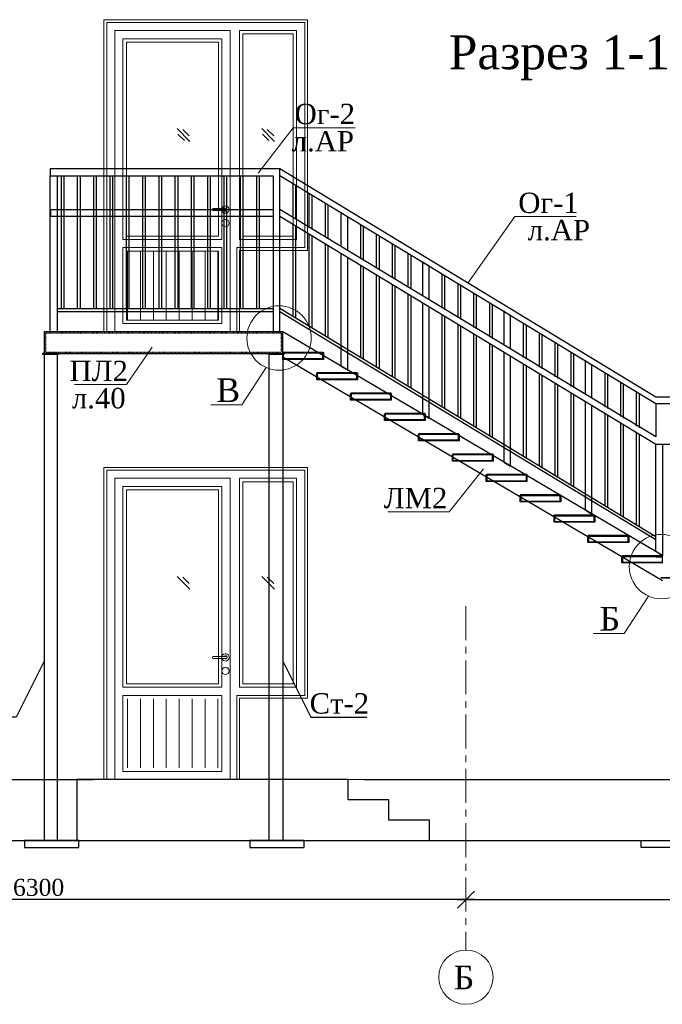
# Model space of a CAD drawing. Header units: millimetres. Extents: x 2063114 to 14983986, y -126020516 to 213791.
# Tile 141 of 256: x 2329294 to 2338769, y -1522357 to -1507844. Entities that reach past the tile are written whole.
import ezdxf
from ezdxf.enums import TextEntityAlignment as Align

# ---------------------------------------------------------------- set-up
doc = ezdxf.new("R2010")
doc.units = ezdxf.units.MM
for name, pattern in [('ACAD_ISO03W100', [30, 12, -18]), ('ACAD_ISO04W100', [30, 24, -3, 0, -3]), ('CENTERX2', [4, 2.5, -0.5, 0.5, -0.5])]:
    doc.linetypes.add(name, pattern=pattern)
doc.layers.get('Defpoints').update_dxf_attribs({"color": 6, "lineweight": 35})
for name, color, linetype, lineweight in [('.', 7, 'Continuous', 15), ('АСО-Колонны_Ном._пера__7', 7, 'Continuous', 30), ('АСО-оси', 24, 'CENTERX2', 20), ('АСО-Размеры-цепочки', 7, 'Continuous', 13), ('Фундаменты', 252, 'Continuous', 25)]:
    doc.layers.add(name, color=color, linetype=linetype, lineweight=lineweight)
doc.layers.add('000000000', color=7, linetype='Continuous')
doc.layers.add('osi', color=7, linetype='ACAD_ISO04W100', lineweight=13, true_color=0x575757)
doc.layers.add('АСО-Двери+Окна', color=7, linetype='Continuous', lineweight=20, true_color=0x0d21a0)
doc.styles.add('GENERATED_STYLE_5', font='times.ttf')
doc.styles.add('seviyorum', font='times.ttf')
doc.styles.add('TIMES', font='times.ttf')
doc.styles.add('Times New Roman', font='times.ttf')
doc.dimstyles.new('50', dxfattribs={"dimtxt": 250, "dimasz": 250, "dimexe": 125, "dimexo": 125, "dimgap": 50, "dimtad": 1, "dimdec": 0, "dimlfac": 0.5, "dimtxsty": 'GENERATED_STYLE_5', "dimblk": 'OBLIQUE', "dimcen": 250, "dimdle": 125, "dimadec": 0, "dimazin": 0, "dimtfac": 1, "dimtdec": 0, "dimtmove": 0, "dimatfit": 3, "dimldrblk": 'OPEN90', "dimfxl": 1, "dimarcsym": 0})

# ---------------------------------------------------------------- blocks, each defined once
blk = doc.blocks.new('_Oblique')
at = {"color": 0, "linetype": 'ByBlock', "lineweight": -2}
blk.add_line((-0.5, -0.5), (0.5, 0.5), dxfattribs=at)
blk = doc.blocks.new('*D879')
at = {"layer": 'Defpoints', "color": 0, "lineweight": 30, "transparency": 16777216}
for p in [(2323273, -1519396), (2323273, -1520813), (2335873, -1520813)]:
    blk.add_point(p, dxfattribs=at)
at = {"layer": 'АСО-Размеры-цепочки', "color": 0, "lineweight": -2, "transparency": 16777216}
for p, q in [((2323273, -1519521), (2323273, -1520938)), ((2335998, -1520813), (2323148, -1520813))]:
    blk.add_line(p, q, dxfattribs=at)
at = {"layer": 'АСО-Размеры-цепочки', "color": 0, "lineweight": -2, "transparency": 16777216, "xscale": 250, "yscale": 250, "zscale": 250, "rotation": 180}
blk.add_blockref('_Oblique', (2323273, -1520813), dxfattribs=at)
at = {"layer": 'АСО-Размеры-цепочки', "color": 0, "lineweight": -2, "transparency": 16777216, "xscale": 250, "yscale": 250, "zscale": 250}
blk.add_blockref('_Oblique', (2335873, -1520813), dxfattribs=at)
at = {"layer": 'АСО-Размеры-цепочки', "color": 0, "transparency": 16777216, "insert": (2329573, -1520635), "char_height": 250, "attachment_point": 5, "style": 'GENERATED_STYLE_5'}
blk.add_mtext('6300', dxfattribs=at)
blk = doc.blocks.new('_Open90')
at = {"color": 0, "linetype": 'ByBlock', "lineweight": -2}
for p, q in [((0, 0), (-1, 0)), ((-0.5, 0.5), (0, 0)), ((0, 0), (-0.5, -0.5))]:
    blk.add_line(p, q, dxfattribs=at)
blk = doc.blocks.new('*D880')
at = {"layer": 'Defpoints', "color": 0, "lineweight": 30, "transparency": 16777216}
for p in [(2348073, -1519396), (2335873, -1520813), (2348073, -1520813)]:
    blk.add_point(p, dxfattribs=at)
at = {"layer": 'АСО-Размеры-цепочки', "color": 0, "lineweight": -2, "transparency": 16777216}
for p, q in [((2348073, -1519521), (2348073, -1520938)), ((2335748, -1520813), (2348198, -1520813))]:
    blk.add_line(p, q, dxfattribs=at)
at = {"layer": 'АСО-Размеры-цепочки', "color": 0, "lineweight": -2, "transparency": 16777216, "xscale": 250, "yscale": 250, "zscale": 250, "rotation": 180}
blk.add_blockref('_Oblique', (2335873, -1520813), dxfattribs=at)
at = {"layer": 'АСО-Размеры-цепочки', "color": 0, "lineweight": -2, "transparency": 16777216, "xscale": 250, "yscale": 250, "zscale": 250}
blk.add_blockref('_Oblique', (2348073, -1520813), dxfattribs=at)
at = {"layer": 'АСО-Размеры-цепочки', "color": 0, "transparency": 16777216, "insert": (2341973, -1520635), "char_height": 250, "attachment_point": 5, "style": 'GENERATED_STYLE_5'}
blk.add_mtext('6100', dxfattribs=at)

msp = doc.modelspace()

# ---------------------------------------------------------------- hatches: boundary and pattern name
at = {"layer": '.', "lineweight": 13}
h = msp.add_hatch(dxfattribs=at)
h.set_pattern_fill('ANSI31', color=253, scale=60, angle=45)
h.set_pattern_definition([(90, (456364.06, -1147296.3), (-190.5, 0), [])])
h.paths.add_polyline_path([(2332226.45563, -1512273.52815), (2330866.45563, -1512273.52815), (2330866.45563, -1511253.52815), (2332226.45563, -1511253.52815)])
h = msp.add_hatch(dxfattribs=at)
h.set_pattern_fill('ANSI31', color=253, scale=60, angle=45)
h.set_pattern_definition([(90, (456364.06, -1153896.3), (-190.5, 0), [])])
h.paths.add_polyline_path([(2332226.45563, -1518873.52815), (2330866.45563, -1518873.52815), (2330866.45563, -1517853.52815), (2332226.45563, -1517853.52815)])

# ---------------------------------------------------------------- linework, layer by layer
at = {"layer": '.', "color": 0, "ltscale": 100}
for points in [[(2331804.09415, -1509637.44992), (2331616.2506, -1509449.60637)], [(2331792.48861, -1509555.1337), (2331698.56683, -1509461.21192)], [(2333050.37741, -1509637.44992), (2332862.53386, -1509449.60637)], [(2333038.77186, -1509555.1337), (2332944.85008, -1509461.21192)], [(2331721.77793, -1509625.84437), (2331627.85615, -1509531.9226)], [(2332968.06118, -1509625.84437), (2332874.1394, -1509531.9226)], [(2331804.09415, -1516237.44992), (2331616.2506, -1516049.60637)], [(2333050.37741, -1516237.44992), (2332862.53386, -1516049.60637)], [(2331792.48861, -1516155.1337), (2331698.56683, -1516061.21192)], [(2333038.77186, -1516155.1337), (2332944.85008, -1516061.21192)]]:
    msp.add_lwpolyline(points, dxfattribs=at)
for p, q in [((2338673.00913, -1513406.72815), (2333131.00913, -1510043.52815)), ((2338673.00913, -1513506.72815), (2333131.00913, -1510143.52815)), ((2338673.00913, -1513990.86694), (2333131.00913, -1510643.52815)), ((2338673.00913, -1514106.72815), (2333131.00913, -1510743.52815)), ((2333173.00913, -1512443.52815), (2329652.68474, -1512443.52815)), ((2338673.00913, -1513506.72815), (2338673.00913, -1513990.86694))]:
    msp.add_line(p, q)
at = {"color": 252, "lineweight": 25}
for p, q in [((2329908.36036, -1512103.52815), (2329908.36036, -1510143.52815)), ((2329948.36036, -1512103.52815), (2329948.36036, -1510143.52815)), ((2330148.36036, -1512103.52815), (2330148.36036, -1510143.52815)), ((2330188.36036, -1512103.52815), (2330188.36036, -1510143.52815)), ((2330388.36036, -1512103.52815), (2330388.36036, -1510143.52815)), ((2330428.36036, -1512103.52815), (2330428.36036, -1510143.52815)), ((2330628.36036, -1512103.52815), (2330628.36036, -1510143.52815)), ((2330668.36036, -1512103.52815), (2330668.36036, -1510143.52815)), ((2330868.36036, -1512103.52815), (2330868.36036, -1510143.52815)), ((2330908.36036, -1512103.52815), (2330908.36036, -1510143.52815)), ((2331108.36036, -1512103.52815), (2331108.36036, -1510143.52815)), ((2331148.36036, -1512103.52815), (2331148.36036, -1510143.52815)), ((2331348.36036, -1512103.52815), (2331348.36036, -1510143.52815)), ((2331388.36036, -1512103.52815), (2331388.36036, -1510143.52815)), ((2331588.36036, -1512103.52815), (2331588.36036, -1510143.52815)), ((2331628.36036, -1512103.52815), (2331628.36036, -1510143.52815)), ((2331828.36036, -1512103.52815), (2331828.36036, -1510143.52815)), ((2331868.36036, -1512103.52815), (2331868.36036, -1510143.52815)), ((2332068.36036, -1512103.52815), (2332068.36036, -1510143.52815)), ((2332108.36036, -1512103.52815), (2332108.36036, -1510143.52815)), ((2332308.36036, -1512103.52815), (2332308.36036, -1510143.52815)), ((2332348.36036, -1512103.52815), (2332348.36036, -1510143.52815)), ((2332548.36036, -1512103.52815), (2332548.36036, -1510143.52815)), ((2332588.36036, -1512103.52815), (2332588.36036, -1510143.52815)), ((2332788.36036, -1512103.52815), (2332788.36036, -1510143.52815)), ((2332828.36036, -1512103.52815), (2332828.36036, -1510143.52815)), ((2333324.15817, -1510760.18915), (2333324.15817, -1510260.74195)), ((2333364.15817, -1510784.34894), (2333364.15817, -1510285.01622)), ((2333564.15817, -1510905.14789), (2333564.15817, -1510406.38756)), ((2333604.15817, -1510929.30768), (2333604.15817, -1510430.66183)), ((2333804.15817, -1511050.7935), (2333804.15817, -1510552.03318)), ((2333844.15817, -1511074.95329), (2333844.15817, -1510576.30745)), ((2333324.15817, -1512213.95263), (2333324.15817, -1510860.74195)), ((2333364.15817, -1512238.2269), (2333364.15817, -1510885.01622)), ((2334324.15817, -1511367.04588), (2334324.15817, -1510867.59868)), ((2334364.15817, -1511391.20567), (2334364.15817, -1510891.87295)), ((2333564.15817, -1512359.59824), (2333564.15817, -1511006.38756)), ((2333604.15817, -1512383.87251), (2333604.15817, -1511030.66183)), ((2334557.30722, -1511508.53395), (2334557.30722, -1511009.08674)), ((2334597.30722, -1511532.69374), (2334597.30722, -1511033.36101)), ((2333804.15817, -1512505.24386), (2333804.15817, -1511152.03318)), ((2333844.15817, -1512529.51813), (2333844.15817, -1511176.30745)), ((2334790.45626, -1511650.02202), (2334790.45626, -1511150.57481)), ((2334830.45626, -1511674.18181), (2334830.45626, -1511174.84908)), ((2335023.60531, -1511791.51008), (2335023.60531, -1511292.06288)), ((2335063.60531, -1511815.66987), (2335063.60531, -1511316.33715)), ((2334324.15817, -1512820.80936), (2334324.15817, -1511467.59868)), ((2334364.15817, -1512845.08363), (2334364.15817, -1511491.87295)), ((2334557.30722, -1512962.29743), (2334557.30722, -1511609.08674)), ((2334597.30722, -1512986.5717), (2334597.30722, -1511633.36101)), ((2335524.15817, -1512095.27396), (2335524.15817, -1511595.82675)), ((2335564.15817, -1512119.43375), (2335564.15817, -1511620.10102)), ((2334790.45626, -1513103.78549), (2334790.45626, -1511750.57481)), ((2334830.45626, -1513128.05976), (2334830.45626, -1511774.84908)), ((2335757.30722, -1512236.76203), (2335757.30722, -1511737.31482)), ((2335797.30722, -1512260.92182), (2335797.30722, -1511761.58909)), ((2335023.60531, -1513245.27356), (2335023.60531, -1511892.06288)), ((2335063.60531, -1513269.54783), (2335063.60531, -1511916.33715)), ((2335990.45626, -1512378.25009), (2335990.45626, -1511878.80289)), ((2336030.45626, -1512402.40988), (2336030.45626, -1511903.07716)), ((2333131.00913, -1512096.73883), (2338673.00913, -1515459.93883)), ((2336223.60531, -1512519.73816), (2336223.60531, -1512020.29095)), ((2336263.60531, -1512543.89795), (2336263.60531, -1512044.56522)), ((2329852.68474, -1512143.52815), (2333031.00913, -1512143.52815)), ((2333131.00913, -1512143.52815), (2338673.00913, -1515506.72815)), ((2335524.15817, -1513549.03744), (2335524.15817, -1512195.82675)), ((2335564.15817, -1513573.31171), (2335564.15817, -1512220.10102)), ((2335757.30722, -1513690.5255), (2335757.30722, -1512337.31482)), ((2335797.30722, -1513714.79977), (2335797.30722, -1512361.58909)), ((2336724.15817, -1512823.50204), (2336724.15817, -1512324.05483)), ((2336764.15817, -1512847.66183), (2336764.15817, -1512348.3291)), ((2335990.45626, -1513832.01357), (2335990.45626, -1512478.80289)), ((2336030.45626, -1513856.28784), (2336030.45626, -1512503.07716)), ((2336957.30722, -1512964.9901), (2336957.30722, -1512465.5429)), ((2336997.30722, -1512989.14989), (2336997.30722, -1512489.81717)), ((2336223.60531, -1513973.50164), (2336223.60531, -1512620.29095)), ((2336263.60531, -1513997.77591), (2336263.60531, -1512644.56522)), ((2337190.45626, -1513106.47817), (2337190.45626, -1512607.03096)), ((2337230.45626, -1513130.63796), (2337230.45626, -1512631.30523)), ((2337423.60531, -1513247.96624), (2337423.60531, -1512748.51903)), ((2337463.60531, -1513272.12603), (2337463.60531, -1512772.7933)), ((2336724.15817, -1514277.26551), (2336724.15817, -1512924.05483)), ((2336764.15817, -1514301.53978), (2336764.15817, -1512948.3291)), ((2336957.30722, -1514418.75358), (2336957.30722, -1513065.5429)), ((2336997.30722, -1514443.02785), (2336997.30722, -1513089.81717)), ((2337924.15817, -1513551.73011), (2337924.15817, -1513052.28291)), ((2337964.15817, -1513575.8899), (2337964.15817, -1513076.55718)), ((2337190.45626, -1514560.24165), (2337190.45626, -1513207.03096)), ((2337230.45626, -1514584.51592), (2337230.45626, -1513231.30523)), ((2338157.30722, -1513693.21818), (2338157.30722, -1513193.77097)), ((2338197.30722, -1513717.37797), (2338197.30722, -1513218.04524)), ((2337423.60531, -1514701.72971), (2337423.60531, -1513348.51903)), ((2337463.60531, -1514726.00398), (2337463.60531, -1513372.7933)), ((2338390.45626, -1513834.70625), (2338390.45626, -1513335.25904)), ((2338430.45626, -1513858.86604), (2338430.45626, -1513359.53331)), ((2337924.15817, -1515005.49359), (2337924.15817, -1513652.28291)), ((2337964.15817, -1515029.76786), (2337964.15817, -1513676.55718)), ((2338157.30722, -1515146.98166), (2338157.30722, -1513793.77097)), ((2338197.30722, -1515171.25593), (2338197.30722, -1513818.04524)), ((2338390.45626, -1515288.46972), (2338390.45626, -1513935.25904)), ((2338430.45626, -1515312.74399), (2338430.45626, -1513959.53331))]:
    msp.add_line(p, q, dxfattribs=at)
at = {"lineweight": 30}
for p, q in [((2338773.00913, -1515743.52815), (2333173.00913, -1512443.52815)), ((2338773.00913, -1516116.80318), (2333173.00913, -1512816.80318))]:
    msp.add_line(p, q, dxfattribs=at)
at = {"lineweight": 25}
msp.add_line((2340622.93256, -1514106.72815), (2338673.00913, -1514106.72815), dxfattribs=at)
at = {"color": 0, "lineweight": 25}
for p, q in [((2322633.00913, -1519043.52815), (2330376.75838, -1519043.52815)), ((2334376.75838, -1519043.52815), (2343136.37907, -1519043.52815))]:
    msp.add_line(p, q, dxfattribs=at)
at = {"lineweight": 13}
for points in [[(2332536.45563, -1512443.52815), (2332536.45563, -1511243.52815), (2333536.45563, -1511243.52815), (2333536.45563, -1507843.52815), (2330536.45563, -1507843.52815), (2330536.45563, -1512443.52815)], [(2332496.45563, -1512443.52815), (2332496.45563, -1511203.52815), (2333496.45563, -1511203.52815), (2333496.45563, -1507883.52815), (2330576.45563, -1507883.52815), (2330576.45563, -1512443.52815)], [(2330696.45563, -1508003.52815), (2332396.45563, -1508003.52815), (2332396.45563, -1512443.52815), (2330696.45563, -1512443.52815)], [(2332536.45563, -1508003.52815), (2333376.45563, -1508003.52815), (2333376.45563, -1511083.52815), (2332536.45563, -1511083.52815)], [(2332586.45563, -1508053.52815), (2333326.45563, -1508053.52815), (2333326.45563, -1511033.52815), (2332586.45563, -1511033.52815)], [(2332276.45563, -1511083.52815), (2330816.45563, -1511083.52815), (2330816.45563, -1508123.52815), (2332276.45563, -1508123.52815)], [(2332226.45563, -1511033.52815), (2330866.45563, -1511033.52815), (2330866.45563, -1508173.52815), (2332226.45563, -1508173.52815)], [(2330816.45563, -1511203.52815), (2332276.45563, -1511203.52815), (2332276.45563, -1512323.52815), (2330816.45563, -1512323.52815)], [(2330866.45563, -1511253.52815), (2332226.45563, -1511253.52815), (2332226.45563, -1512273.52815), (2330866.45563, -1512273.52815)], [(2332536.45563, -1519043.52815), (2332536.45563, -1517843.52815), (2333536.45563, -1517843.52815), (2333536.45563, -1514443.52815), (2330536.45563, -1514443.52815), (2330536.45563, -1519043.52815)], [(2332496.45563, -1519043.52815), (2332496.45563, -1517803.52815), (2333496.45563, -1517803.52815), (2333496.45563, -1514483.52815), (2330576.45563, -1514483.52815), (2330576.45563, -1519043.52815)], [(2330696.45563, -1514603.52815), (2332396.45563, -1514603.52815), (2332396.45563, -1519043.52815), (2330696.45563, -1519043.52815)], [(2332276.45563, -1517683.52815), (2330816.45563, -1517683.52815), (2330816.45563, -1514723.52815), (2332276.45563, -1514723.52815)], [(2332536.45563, -1514603.52815), (2333376.45563, -1514603.52815), (2333376.45563, -1517683.52815), (2332536.45563, -1517683.52815)], [(2332586.45563, -1514653.52815), (2333326.45563, -1514653.52815), (2333326.45563, -1517633.52815), (2332586.45563, -1517633.52815)], [(2332226.45563, -1517633.52815), (2330866.45563, -1517633.52815), (2330866.45563, -1514773.52815), (2332226.45563, -1514773.52815)], [(2330816.45563, -1517803.52815), (2332276.45563, -1517803.52815), (2332276.45563, -1518923.52815), (2330816.45563, -1518923.52815)]]:
    msp.add_lwpolyline(points, close=True, dxfattribs=at)
at = {"lineweight": 25}
for points in [[(2329744.68474, -1510143.52815), (2333031.00913, -1510143.52815), (2333031.00913, -1512443.52815), (2333131.00913, -1512443.52815), (2333131.00913, -1510043.52815), (2329744.68474, -1510043.52815), (2329744.68474, -1510143.52815)], [(2333031.00913, -1510743.52815), (2329752.68474, -1510743.52815), (2329752.68474, -1510643.52815), (2333031.00913, -1510643.52815)], [(2334131.00913, -1511247.52288), (2334131.00913, -1510750.38488), (2334031.00913, -1510689.69921), (2334031.00913, -1511187.1234)], [(2334031.00913, -1511290.45819), (2334031.00913, -1512949.13529), (2334131.00913, -1513009.19243), (2334131.00913, -1511349.62589)], [(2335331.00913, -1511972.31655), (2335331.00913, -1511478.61295), (2335231.00913, -1511417.92728), (2335231.00913, -1511911.91708)], [(2335231.00913, -1512017.92728), (2335231.00913, -1513656.27815), (2335331.00913, -1513716.33529), (2335331.00913, -1512078.61295)], [(2336531.00913, -1512697.11023), (2336531.00913, -1512206.84103), (2336431.00913, -1512146.15536), (2336431.00913, -1512636.71075)], [(2336431.00913, -1512746.15536), (2336431.00913, -1514363.42101), (2336531.00913, -1514423.47815), (2336531.00913, -1512806.84103)], [(2337731.00913, -1513421.9039), (2337731.00913, -1512935.06911), (2337631.00913, -1512874.38343), (2337631.00913, -1513361.50443)], [(2340722.93256, -1514106.72815), (2347214.93256, -1518046.44204), (2347214.93256, -1519611.79188), (2347267.77601, -1519643.52815), (2347314.93256, -1519643.52815), (2347314.93256, -1517400.27098), (2340734.23132, -1513406.72815), (2338673.00913, -1513406.72815)], [(2337631.00913, -1513474.38343), (2337631.00913, -1515070.56386), (2337731.00913, -1515130.62101), (2337731.00913, -1513535.06911)], [(2340622.93256, -1514006.72815), (2340622.93256, -1513506.72815), (2338673.00913, -1513506.72815)], [(2338773.00913, -1514106.72815), (2338773.00913, -1515744.65672), (2338673.00913, -1515684.59958), (2338673.00913, -1514106.72815)]]:
    msp.add_lwpolyline(points, dxfattribs=at)
msp.add_lwpolyline([(2329844.68474, -1512443.52815), (2329744.68474, -1512443.52815), (2329744.68474, -1510143.52815), (2329844.68474, -1510143.52815)], close=True, dxfattribs=at)
at = {"color": 252, "lineweight": 25}
msp.add_lwpolyline([(2333031.00913, -1512103.52815), (2329852.68474, -1512103.52815)], dxfattribs=at)
at = {"lineweight": 30}
for points in [[(2333173.00913, -1512443.52815), (2329652.68474, -1512443.52815), (2329652.68474, -1512763.52815), (2333173.00913, -1512763.52815)], [(2329852.68474, -1512773.52815), (2329652.68474, -1512773.52815), (2329652.68474, -1519943.52815), (2329852.68474, -1519943.52815)], [(2332973.00913, -1512773.52815), (2333173.00913, -1512773.52815), (2333173.00913, -1519943.52815), (2332973.00913, -1519943.52815)], [(2330166.42526, -1519943.52815), (2329366.42526, -1519943.52815), (2329366.42526, -1520043.52815), (2330166.42526, -1520043.52815)], [(2333486.74965, -1519943.52815), (2332686.74965, -1519943.52815), (2332686.74964, -1520043.52815), (2333486.74964, -1520043.52815)], [(2338459.2686, -1519943.52815), (2339259.2686, -1519943.52815), (2339259.26861, -1520043.52815), (2338459.26861, -1520043.52815)]]:
    msp.add_lwpolyline(points, close=True, dxfattribs=at)
at = {"linetype": 'ACAD_ISO03W100', "ltscale": 0.1}
msp.add_lwpolyline([(2333153.00913, -1512463.52815), (2329672.68474, -1512463.52815), (2329672.68474, -1512743.52815), (2333153.00913, -1512743.52815)], close=True, dxfattribs=at)
at = {"color": 0, "linetype": 'ByBlock', "lineweight": 18}
msp.add_lwpolyline([(2331249.62927, -1512671.03033), (2330869.80074, -1513223.20992), (2330102.41332, -1513223.20992)], dxfattribs=at)
for points in [[(2329872.68474, -1512763.52815), (2329632.68474, -1512763.52815), (2329632.68474, -1512773.52815), (2329872.68474, -1512773.52815)], [(2332953.00913, -1512763.52815), (2333193.00913, -1512763.52815), (2333193.00913, -1512773.52815), (2332953.00913, -1512773.52815)], [(2338753.00913, -1516063.52815), (2338993.00913, -1516063.52815), (2338993.00913, -1516073.52815), (2338753.00913, -1516073.52815)]]:
    msp.add_lwpolyline(points, close=True)
for points in [[(2333773.00913, -1512851.52815), (2333173.00913, -1512851.52815)], [(2333765.00913, -1512843.52815), (2333181.00913, -1512843.52815)], [(2333681.00913, -1512759.52815), (2333265.00913, -1512759.52815)], [(2334265.00913, -1513143.52815), (2333681.00913, -1513143.52815)], [(2334181.00913, -1513059.52815), (2333765.00913, -1513059.52815)], [(2334273.00913, -1513151.52815), (2333673.00913, -1513151.52815)], [(2334681.00913, -1513359.52815), (2334265.00913, -1513359.52815)], [(2334773.00913, -1513451.52815), (2334173.00913, -1513451.52815)], [(2334765.00913, -1513443.52815), (2334181.00913, -1513443.52815)], [(2335181.00913, -1513659.52815), (2334765.00913, -1513659.52815)], [(2335273.00913, -1513751.52815), (2334673.00913, -1513751.52815)], [(2335265.00913, -1513743.52815), (2334681.00913, -1513743.52815)], [(2335681.00913, -1513959.52815), (2335265.00913, -1513959.52815)], [(2335773.00913, -1514051.52815), (2335173.00913, -1514051.52815)], [(2335765.00913, -1514043.52815), (2335181.00913, -1514043.52815)], [(2336181.00913, -1514259.52815), (2335765.00913, -1514259.52815)], [(2336273.00913, -1514351.52815), (2335673.00913, -1514351.52815)], [(2336265.00913, -1514343.52815), (2335681.00913, -1514343.52815)], [(2336681.00913, -1514559.52815), (2336265.00913, -1514559.52815)], [(2336773.00913, -1514651.52815), (2336173.00913, -1514651.52815)], [(2336765.00913, -1514643.52815), (2336181.00913, -1514643.52815)], [(2337181.00913, -1514859.52815), (2336765.00913, -1514859.52815)], [(2337273.00913, -1514951.52815), (2336673.00913, -1514951.52815)], [(2337265.00913, -1514943.52815), (2336681.00913, -1514943.52815)], [(2337681.00913, -1515159.52815), (2337265.00913, -1515159.52815)], [(2337773.00913, -1515251.52815), (2337173.00913, -1515251.52815)], [(2337765.00913, -1515243.52815), (2337181.00913, -1515243.52815)], [(2338181.00913, -1515459.52815), (2337765.00913, -1515459.52815)], [(2338273.00913, -1515551.52815), (2337673.00913, -1515551.52815)], [(2338265.00913, -1515543.52815), (2337681.00913, -1515543.52815)], [(2338681.00913, -1515759.52815), (2338265.00913, -1515759.52815)], [(2338773.00913, -1515851.52815), (2338173.00913, -1515851.52815)], [(2338765.00913, -1515843.52815), (2338181.00913, -1515843.52815)], [(2329655.93446, -1517298.81872), (2329243.11015, -1518123.42861), (2328417.96844, -1518123.42861)], [(2333173.00913, -1517298.81872), (2333585.83344, -1518123.42861), (2334410.97515, -1518123.42861)]]:
    msp.add_lwpolyline(points)
at = {"lineweight": 15}
msp.add_lwpolyline([(2323107.29671, -1519043.52815), (2350283.03063, -1519043.52815)], dxfattribs=at)
at = {"lineweight": 30}
msp.add_lwpolyline([(2323107.29671, -1519943.52815), (2350283.03063, -1519943.52815)], dxfattribs=at)
at = {"layer": '000000000', "lineweight": 25}
msp.add_lwpolyline([(2335336.45563, -1519943.52815), (2335336.45563, -1519643.52815), (2334736.45563, -1519643.52815), (2334736.45563, -1519343.52815), (2334136.45563, -1519343.52815), (2334136.45563, -1519043.52815), (2330136.45563, -1519043.52815), (2330136.45563, -1519943.52815)], close=True, dxfattribs=at)
at = {"layer": 'osi', "color": 0, "linetype": 'ByBlock', "ltscale": 5}
msp.add_circle((2335873.00913, -1521956.76109), 400, dxfattribs=at)
at = {"layer": 'АСО-Двери+Окна', "color": 0, "ltscale": 100}
for points in [[(2332312.237, -1510628.02256, -0.3571336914), (2332339.85795, -1510624.28443, -0.7697571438), (2332338.86855, -1510628.02256), (2332141.59549, -1510628.02256)], [(2332312.237, -1510658.02256, 0.3571336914), (2332339.85795, -1510661.76069, 0.7697571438), (2332338.86855, -1510658.02256), (2332141.59549, -1510658.02256)], [(2332312.237, -1517228.02256, -0.3571336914), (2332339.85795, -1517224.28443, -0.7697571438), (2332338.86855, -1517228.02256), (2332141.59549, -1517228.02256)], [(2332312.237, -1517258.02256, 0.3571336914), (2332339.85795, -1517261.76069, 0.7697571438), (2332338.86855, -1517258.02256), (2332141.59549, -1517258.02256)]]:
    msp.add_lwpolyline(points, format="xyb", dxfattribs=at)
for centre in [(2332328.33048, -1510843.02256), (2332328.33048, -1517443.02256)]:
    msp.add_circle(centre, 54, dxfattribs=at)
for centre, radius, start, end in [((2332160.33048, -1510643.02256), 24, 141.317812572, 218.682187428), ((2332328.33048, -1510643.02256), 54, 196.12762024, 163.87237976), ((2332328.33048, -1510643.02256), 24, 218.682187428, 141.317812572), ((2332328.33048, -1517243.02256), 54, 196.12762024, 163.87237976), ((2332160.33048, -1517243.02256), 24, 141.317812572, 218.682187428), ((2332328.33048, -1517243.02256), 24, 218.682187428, 141.317812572)]:
    msp.add_arc(centre, radius, start, end, dxfattribs=at)
at = {"layer": 'АСО-Колонны_Ном._пера__7', "linetype": 'Continuous'}
for points in [[(2333273.00913, -1512751.52815, -0.4142135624), (2333265.00913, -1512759.52815), (2333189.00913, -1512759.52815, 0.4142135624), (2333181.00913, -1512767.52815), (2333181.00913, -1512843.52815, -0.4142135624), (2333173.00913, -1512851.52815), (2333173.00913, -1512751.52815)], [(2333773.00913, -1512851.52815, -0.4142135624), (2333765.00913, -1512843.52815), (2333765.00913, -1512767.52815, 0.4142135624), (2333757.00913, -1512759.52815), (2333681.00913, -1512759.52815, -0.4142135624), (2333673.00913, -1512751.52815), (2333773.00913, -1512751.52815)], [(2333773.00913, -1513051.52815, -0.4142135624), (2333765.00913, -1513059.52815), (2333689.00913, -1513059.52815, 0.4142135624), (2333681.00913, -1513067.52815), (2333681.00913, -1513143.52815, -0.4142135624), (2333673.00913, -1513151.52815), (2333673.00913, -1513051.52815)], [(2334273.00913, -1513151.52815, -0.4142135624), (2334265.00913, -1513143.52815), (2334265.00913, -1513067.52815, 0.4142135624), (2334257.00913, -1513059.52815), (2334181.00913, -1513059.52815, -0.4142135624), (2334173.00913, -1513051.52815), (2334273.00913, -1513051.52815)], [(2334273.00913, -1513351.52815, -0.4142135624), (2334265.00913, -1513359.52815), (2334189.00913, -1513359.52815, 0.4142135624), (2334181.00913, -1513367.52815), (2334181.00913, -1513443.52815, -0.4142135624), (2334173.00913, -1513451.52815), (2334173.00913, -1513351.52815)], [(2334773.00913, -1513451.52815, -0.4142135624), (2334765.00913, -1513443.52815), (2334765.00913, -1513367.52815, 0.4142135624), (2334757.00913, -1513359.52815), (2334681.00913, -1513359.52815, -0.4142135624), (2334673.00913, -1513351.52815), (2334773.00913, -1513351.52815)], [(2334773.00913, -1513651.52815, -0.4142135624), (2334765.00913, -1513659.52815), (2334689.00913, -1513659.52815, 0.4142135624), (2334681.00913, -1513667.52815), (2334681.00913, -1513743.52815, -0.4142135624), (2334673.00913, -1513751.52815), (2334673.00913, -1513651.52815)], [(2335273.00913, -1513751.52815, -0.4142135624), (2335265.00913, -1513743.52815), (2335265.00913, -1513667.52815, 0.4142135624), (2335257.00913, -1513659.52815), (2335181.00913, -1513659.52815, -0.4142135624), (2335173.00913, -1513651.52815), (2335273.00913, -1513651.52815)], [(2335273.00913, -1513951.52815, -0.4142135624), (2335265.00913, -1513959.52815), (2335189.00913, -1513959.52815, 0.4142135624), (2335181.00913, -1513967.52815), (2335181.00913, -1514043.52815, -0.4142135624), (2335173.00913, -1514051.52815), (2335173.00913, -1513951.52815)], [(2335773.00913, -1514051.52815, -0.4142135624), (2335765.00913, -1514043.52815), (2335765.00913, -1513967.52815, 0.4142135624), (2335757.00913, -1513959.52815), (2335681.00913, -1513959.52815, -0.4142135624), (2335673.00913, -1513951.52815), (2335773.00913, -1513951.52815)], [(2335773.00913, -1514251.52815, -0.4142135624), (2335765.00913, -1514259.52815), (2335689.00913, -1514259.52815, 0.4142135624), (2335681.00913, -1514267.52815), (2335681.00913, -1514343.52815, -0.4142135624), (2335673.00913, -1514351.52815), (2335673.00913, -1514251.52815)], [(2336273.00913, -1514351.52815, -0.4142135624), (2336265.00913, -1514343.52815), (2336265.00913, -1514267.52815, 0.4142135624), (2336257.00913, -1514259.52815), (2336181.00913, -1514259.52815, -0.4142135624), (2336173.00913, -1514251.52815), (2336273.00913, -1514251.52815)], [(2336273.00913, -1514551.52815, -0.4142135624), (2336265.00913, -1514559.52815), (2336189.00913, -1514559.52815, 0.4142135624), (2336181.00913, -1514567.52815), (2336181.00913, -1514643.52815, -0.4142135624), (2336173.00913, -1514651.52815), (2336173.00913, -1514551.52815)], [(2336773.00913, -1514651.52815, -0.4142135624), (2336765.00913, -1514643.52815), (2336765.00913, -1514567.52815, 0.4142135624), (2336757.00913, -1514559.52815), (2336681.00913, -1514559.52815, -0.4142135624), (2336673.00913, -1514551.52815), (2336773.00913, -1514551.52815)], [(2336773.00913, -1514851.52815, -0.4142135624), (2336765.00913, -1514859.52815), (2336689.00913, -1514859.52815, 0.4142135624), (2336681.00913, -1514867.52815), (2336681.00913, -1514943.52815, -0.4142135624), (2336673.00913, -1514951.52815), (2336673.00913, -1514851.52815)], [(2337273.00913, -1514951.52815, -0.4142135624), (2337265.00913, -1514943.52815), (2337265.00913, -1514867.52815, 0.4142135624), (2337257.00913, -1514859.52815), (2337181.00913, -1514859.52815, -0.4142135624), (2337173.00913, -1514851.52815), (2337273.00913, -1514851.52815)], [(2337273.00913, -1515151.52815, -0.4142135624), (2337265.00913, -1515159.52815), (2337189.00913, -1515159.52815, 0.4142135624), (2337181.00913, -1515167.52815), (2337181.00913, -1515243.52815, -0.4142135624), (2337173.00913, -1515251.52815), (2337173.00913, -1515151.52815)], [(2337773.00913, -1515251.52815, -0.4142135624), (2337765.00913, -1515243.52815), (2337765.00913, -1515167.52815, 0.4142135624), (2337757.00913, -1515159.52815), (2337681.00913, -1515159.52815, -0.4142135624), (2337673.00913, -1515151.52815), (2337773.00913, -1515151.52815)], [(2337773.00913, -1515451.52815, -0.4142135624), (2337765.00913, -1515459.52815), (2337689.00913, -1515459.52815, 0.4142135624), (2337681.00913, -1515467.52815), (2337681.00913, -1515543.52815, -0.4142135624), (2337673.00913, -1515551.52815), (2337673.00913, -1515451.52815)], [(2338273.00913, -1515551.52815, -0.4142135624), (2338265.00913, -1515543.52815), (2338265.00913, -1515467.52815, 0.4142135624), (2338257.00913, -1515459.52815), (2338181.00913, -1515459.52815, -0.4142135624), (2338173.00913, -1515451.52815), (2338273.00913, -1515451.52815)], [(2338273.00913, -1515751.52815, -0.4142135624), (2338265.00913, -1515759.52815), (2338189.00913, -1515759.52815, 0.4142135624), (2338181.00913, -1515767.52815), (2338181.00913, -1515843.52815, -0.4142135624), (2338173.00913, -1515851.52815), (2338173.00913, -1515751.52815)], [(2338673.00913, -1515751.52815, 0.4142135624), (2338681.00913, -1515759.52815), (2338757.00913, -1515759.52815, -0.4142135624), (2338765.00913, -1515767.52815), (2338765.00913, -1515843.52815, 0.4142135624), (2338773.00913, -1515851.52815), (2338773.00913, -1515751.52815)]]:
    msp.add_lwpolyline(points, format="xyb", close=True, dxfattribs=at)
for points in [[(2333181.00913, -1512751.52815), (2333181.00913, -1512743.52815), (2333765.00913, -1512743.52815), (2333765.00913, -1512751.52815), (2333181.00913, -1512751.52815)], [(2333681.00913, -1513051.52815), (2333681.00913, -1513043.52815), (2334265.00913, -1513043.52815), (2334265.00913, -1513051.52815), (2333681.00913, -1513051.52815)], [(2334181.00913, -1513351.52815), (2334181.00913, -1513343.52815), (2334765.00913, -1513343.52815), (2334765.00913, -1513351.52815), (2334181.00913, -1513351.52815)], [(2334681.00913, -1513651.52815), (2334681.00913, -1513643.52815), (2335265.00913, -1513643.52815), (2335265.00913, -1513651.52815), (2334681.00913, -1513651.52815)], [(2335181.00913, -1513951.52815), (2335181.00913, -1513943.52815), (2335765.00913, -1513943.52815), (2335765.00913, -1513951.52815), (2335181.00913, -1513951.52815)], [(2335681.00913, -1514251.52815), (2335681.00913, -1514243.52815), (2336265.00913, -1514243.52815), (2336265.00913, -1514251.52815), (2335681.00913, -1514251.52815)], [(2336181.00913, -1514551.52815), (2336181.00913, -1514543.52815), (2336765.00913, -1514543.52815), (2336765.00913, -1514551.52815), (2336181.00913, -1514551.52815)], [(2336681.00913, -1514851.52815), (2336681.00913, -1514843.52815), (2337265.00913, -1514843.52815), (2337265.00913, -1514851.52815), (2336681.00913, -1514851.52815)], [(2337181.00913, -1515151.52815), (2337181.00913, -1515143.52815), (2337765.00913, -1515143.52815), (2337765.00913, -1515151.52815), (2337181.00913, -1515151.52815)], [(2337681.00913, -1515451.52815), (2337681.00913, -1515443.52815), (2338265.00913, -1515443.52815), (2338265.00913, -1515451.52815), (2337681.00913, -1515451.52815)], [(2338181.00913, -1515751.52815), (2338181.00913, -1515743.52815), (2338765.00913, -1515743.52815), (2338765.00913, -1515751.52815), (2338181.00913, -1515751.52815)]]:
    msp.add_lwpolyline(points, dxfattribs=at)
at = {"layer": 'АСО-оси', "color": 1, "lineweight": 15, "ltscale": 200}
msp.add_line((2335873.00913, -1516487.09703), (2335873.00913, -1521556.76109), dxfattribs=at)
at = {"layer": 'Фундаменты', "color": 7, "linetype": 'Continuous', "lineweight": 20}
for points in [[(2332808.65235, -1510105.56691), (2333324.05466, -1509435.14758), (2334242.75522, -1509435.14758)], [(2335902.00913, -1511725.12815), (2336595.30311, -1510745.29562), (2337500.87939, -1510745.29562)], [(2332929.25786, -1512970.66236), (2332569.85885, -1513519.0145), (2332111.39796, -1513519.0145)], [(2336130.87494, -1514464.95847), (2335625.84521, -1515096.73181), (2334720.26893, -1515096.73181)], [(2338567.59219, -1516340.46053), (2338208.19319, -1516888.81267), (2337749.73229, -1516888.81267)]]:
    msp.add_lwpolyline(points, dxfattribs=at)
for centre in [(2333117.9607, -1512535.46461), (2338756.29503, -1515905.26278)]:
    msp.add_circle(centre, 474.34782, dxfattribs=at)

# ---------------------------------------------------------------- texts
at = {"color": 0, "lineweight": 25, "style": 'TIMES'}
for s, p in [('л.АР', (2333305.02596, -1509784.38183)), ('л.АР', (2336785.21523, -1511094.52987)), ('л.40', (2330063.54532, -1513572.44417))]:
    msp.add_text(s, height=300, dxfattribs=at).set_placement(p)
at = {"color": 0, "linetype": 'Continuous', "ltscale": 100, "style": 'TIMES'}
for s, p in [('В', (2332367.33585, -1513479.34728)), ('Б', (2337994.0624, -1516849.14545))]:
    msp.add_text(s, height=350, dxfattribs=at).set_placement(p, align=Align.CENTER)
at = {"insert": (2338882.24645, -1508073.29285), "char_height": 500, "width": 5168.1143307, "attachment_point": 3, "style": 'Times New Roman'}
msp.add_mtext('Разрез 1-1', dxfattribs=at)
at = {"color": 0, "lineweight": 25, "char_height": 300, "attachment_point": 5, "style": 'TIMES'}
for s, insert in [('Ог-2', (2333793.26581, -1509235.14758)), ('Ог-1', (2337090.4439, -1510545.29562)), ('ПЛ2', (2330459.07044, -1513023.20992)), ('ЛМ2', (2335130.70442, -1514896.73181)), ('Ст-2', (2334007.33432, -1517923.44714))]:
    msp.add_mtext(s, dxfattribs=dict(at, insert=insert))
at = {"layer": 'osi', "color": 0, "linetype": 'ByBlock', "ltscale": 5, "style": 'seviyorum'}
msp.add_text('Б', height=350, rotation=0.38648597, dxfattribs=at).set_placement((2335693.63232, -1522137.7005))

# ---------------------------------------------------------------- dimensions: what is measured, and where the dimension line sits
at = {"layer": 'АСО-Размеры-цепочки'}
dim = msp.add_linear_dim(base=(2323273.00913, -1520812.53859), p1=(2335873.00913, -1520812.53859), p2=(2323273.00913, -1519396.31951), angle=180, dimstyle='50', dxfattribs=at)
dim.commit()
dim.dimension.update_dxf_attribs({"geometry": '*D879', "text_midpoint": (2329573.00913, -1520635.37565)})
dim = msp.add_linear_dim(base=(2348073.08569, -1520812.53859), p1=(2335873.00913, -1520812.53859), p2=(2348073.08569, -1519396.31951), dimstyle='50', dxfattribs=at)
dim.commit()
dim.dimension.update_dxf_attribs({"geometry": '*D880', "text_midpoint": (2341973.04741, -1520635.37565)})

doc.saveas('drawing.dxf')
